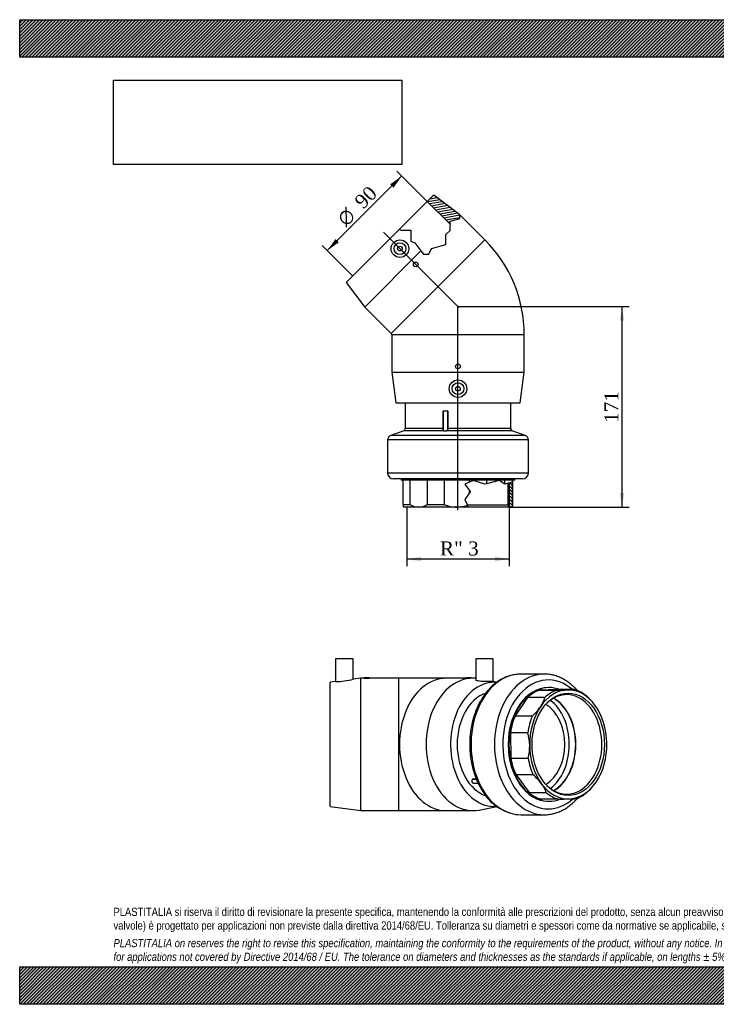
# Model space of a CAD drawing. Header units: millimetres. Extents: x 0 to 1188, y 0 to 840.
# Tile 1 of 2: x 0 to 594, y 0 to 840. Entities that reach past the tile are written whole.
import ezdxf
from ezdxf.enums import TextEntityAlignment as Align
from ezdxf.lldxf.tags import DXFTag

# ---------------------------------------------------------------- set-up
doc = ezdxf.new("R2010")
doc.units = ezdxf.units.MM
doc.header["$LTSCALE"] = 4
for name, color, linetype in [('Default', 7, 'Continuous'), ('DV3_Default', 7, 'Continuous'), ('GE4P090C', 7, 'Continuous'), ('IOF090C', 7, 'Continuous'), ('PARTE_PE_090', 7, 'Continuous')]:
    doc.layers.add(name, color=color, linetype=linetype)
doc.styles.add('SEACAD_Solid_Edge_ANSI1_Symbols', font='semeca1.ttf')
doc.styles.add('SEACAD_Times_New_Roman', font='times.ttf')
tags = doc.linetypes.add('CENTER2', pattern=[28.575, 19.05, -3.175, 3.175, -3.175]).pattern_tags.tags
tags[10:11] = [DXFTag(74, 4), DXFTag(75, 0), DXFTag(340, '0'), DXFTag(46, 0.0), DXFTag(50, 0.0), DXFTag(44, 0.0), DXFTag(45, 0.0)]
tags[8:9] = [DXFTag(74, 4), DXFTag(75, 0), DXFTag(340, '0'), DXFTag(46, 0.0), DXFTag(50, 0.0), DXFTag(44, 0.0), DXFTag(45, 0.0)]
tags[6:7] = [DXFTag(74, 4), DXFTag(75, 0), DXFTag(340, '0'), DXFTag(46, 0.0), DXFTag(50, 0.0), DXFTag(44, 0.0), DXFTag(45, 0.0)]
tags[4:5] = [DXFTag(74, 4), DXFTag(75, 0), DXFTag(340, '0'), DXFTag(46, 0.0), DXFTag(50, 0.0), DXFTag(44, 0.0), DXFTag(45, 0.0)]
doc.dimstyles.new('ANSImm', dxfattribs={"dimtxt": 12, "dimasz": 12, "dimexe": 6, "dimexo": 0, "dimgap": 3, "dimtad": 1, "dimdsep": 46, "dimtxsty": 'SEACAD_Times_New_Roman', "dimblk1": '_SE_FILLED', "dimblk2": '_SE_FILLED', "dimsah": 1, "dimcen": 6, "dimazin": 0, "dimtfac": 0.85, "dimtdec": 3, "dimtofl": 0, "dimtmove": 0, "dimatfit": 3, "dimfxl": 1, "dimarcsym": 0})
picture_1 = doc.add_image_def('image1.jpg', size_in_pixel=(4302, 1260))

# ---------------------------------------------------------------- blocks, each defined once
blk = doc.blocks.new('SE')
at = {"layer": 'GE4P090C', "color": 7, "linetype": 'Continuous'}
for p, q in [((284.37, 294.72), (269.37, 294.72)), ((269.37, 294.72), (269.37, 275.33)), ((284.37, 277.34), (284.37, 294.72)), ((403.86, 294.72), (388.86, 294.72)), ((388.86, 294.72), (388.86, 276.79)), ((403.86, 275.36), (403.86, 294.72)), ((290.87, 278.22), (284.34, 277.34)), ((290.87, 165.22), (290.87, 278.22)), ((293.87, 278.22), (290.87, 278.22)), ((293.87, 278.72), (297.87, 278.72)), ((293.87, 278.72), (293.87, 278.22)), ((322.87, 278.22), (297.84, 278.22)), ((297.87, 278.22), (297.87, 278.72)), ((322.87, 278.22), (322.87, 165.22)), ((363.84, 278.22), (322.87, 278.22)), ((381.53, 278.22), (363.84, 278.22)), ((380.93, 278.72), (384.93, 278.72)), ((380.93, 278.72), (380.93, 278.2)), ((386.46, 278.22), (384.34, 278.22)), ((384.93, 278.22), (384.93, 278.72)), ((269.39, 275.33), (264.87, 274.72)), ((264.87, 168.72), (264.87, 274.72)), ((406.93, 274.81), (403.86, 275.4)), ((264.87, 168.72), (290.87, 165.22)), ((391.84, 165.73), (406.92, 168.63)), ((290.87, 165.22), (322.87, 165.22)), ((322.87, 165.22), (363.84, 165.22)), ((363.84, 165.22), (386.46, 165.22))]:
    blk.add_line(p, q, dxfattribs=at)
for centre, radius, start, end in [((269.43, 331.55), 56.23, 269.93188, 285.40173), ((295.87, 334.68), 56.5, 267.97135, 272.02865)]:
    blk.add_arc(centre, radius, start, end, dxfattribs=at)
for centre, major_axis, start_param, end_param in [((363.84, 221.72), (0, 56.5), 0, 3.141593), ((386.46, 221.72), (0, 56.5), 0, 3.276618), ((386.46, 221.72), (0, 56.5), 6.223089, 6.283185), ((404.85, 221.72), (0, 53), 0, 3.191263), ((404.85, 221.72), (0, 53), 6.233569, 6.283185), ((404.85, 221.72), (0, 45), 0.237211, 2.904731)]:
    blk.add_ellipse(centre, major_axis=major_axis, ratio=0.707107, start_param=start_param, end_param=end_param, dxfattribs=at)
blk.add_open_spline([(381.51, 278.18), (381.14, 278.18), (380.93, 278.19), (380.93, 278.2)], degree=3, dxfattribs=at)
for points, knots in [([(384.34, 278.22), (383.97, 278.22), (383.45, 278.21), (382.41, 278.19), (381.89, 278.18), (381.51, 278.18)], [0.7501601, 0.7501601, 0.7501601, 0.7501601, 0.875, 0.875, 1, 1, 1, 1]), ([(403.86, 275.36), (403.86, 275.33), (403.67, 275.33), (402.9, 275.32), (402.34, 275.33), (400.24, 275.33), (398.27, 275.31), (395.32, 275.39), (394.33, 275.43), (392.52, 275.59), (391.7, 275.69), (390.32, 275.96), (389.78, 276.12), (389.05, 276.46), (388.86, 276.64), (388.86, 276.79)], [0, 0, 0, 0, 0.0625, 0.0625, 0.125, 0.125, 0.25, 0.25, 0.3125, 0.3125, 0.375, 0.375, 0.4375, 0.4375, 0.4993632, 0.4993632, 0.4993632, 0.4993632])]:
    blk.add_open_spline(points, degree=3, knots=knots, dxfattribs=at)
at = {"layer": 'IOF090C', "color": 7, "linetype": 'Continuous'}
for p, q in [((451.52, 270.22), (450.81, 270.22)), ((433.1, 261.74), (422.47, 246.07)), ((447.83, 261.74), (433.1, 261.74)), ((458.5, 268.44), (443.16, 267.98)), ((443.16, 267.98), (457.89, 267.98)), ((473.24, 268.44), (458.5, 268.44)), ((486.76, 259.69), (486.33, 260.12)), ((422.47, 246.07), (437.21, 246.07)), ((418.48, 231.6), (418.8, 209.9)), ((433.22, 231.6), (418.48, 231.6)), ((418.8, 209.9), (433.54, 209.9)), ((423.22, 195.67), (434.3, 180.65)), ((437.95, 195.67), (423.22, 195.67)), ((434.3, 180.65), (449.03, 180.65)), ((486.05, 183.04), (486.76, 183.75)), ((459.26, 175), (444.53, 175)), ((450.81, 173.22), (451.52, 173.22))]:
    blk.add_line(p, q, dxfattribs=at)
for centre, radius, start, end in [((421.43, 269.65), 27.56, 325.1524, 343.31393), ((434.71, 1394.59), 1126.85, 271.17872, 271.64687), ((458.41, 586.48), 318.39, 271.56345, 272.66958), ((452.07, 226.16), 48.25, 44.73993, 49.3989), ((405.11, 281.02), 47.45, 312.56826, 325.15381), ((394.18, 219.96), 40.73, 1.11104, 16.60759), ((394.91, 220.29), 40, 344.94336, 0.66167), ((405.81, 158.34), 49.26, 37.2513, 49.27249), ((423.26, 171.72), 27.27, 19.10126, 37.06279), ((451.85, 217.28), 48.4, 312.69238, 314.97725), ((435.16, 1339.08), 1164.32, 271.18626, 271.63934), ((459.23, 508.52), 333.42, 271.58838, 272.64465)]:
    blk.add_arc(centre, radius, start, end, dxfattribs=at)
for centre, major_axis, start_param, end_param in [((451.52, 221.72), (0, -48.5), 2.869586, 6.283185), ((451.52, 221.72), (0, 47.75), 0.250232, 0.576997), ((467.78, 221.72), (0, 46.5), 0.020916, 0.806314), ((466.25, 221.72), (0, 47.75), 0.250232, 0.576997), ((466.37, 221.72), (0, -42.46), 0, 3.737972), ((444.23, 221.72), (0, 42.25), 3.513713, 5.911064), ((444.23, 221.72), (0, 42.46), 3.519048, 5.90573), ((467.78, 221.72), (0, -46.5), 2.37711, 3.162508), ((466.25, 221.72), (0, 47.75), 5.748019, 6.074784), ((467.78, 221.72), (0, 46.5), 0.806314, 1.591712), ((467.78, 221.72), (0, 46.5), 4.733305, 5.518703), ((451.52, 221.72), (0, 47.75), 1.03563, 1.362395), ((466.25, 221.72), (0, 47.75), 1.03563, 1.362395), ((467.78, 221.72), (0, -46.5), 4.733305, 5.518703), ((467.78, 221.72), (0, -46.5), 0.806314, 1.591712), ((451.52, 221.72), (0, -47.75), 4.962621, 5.289386), ((466.25, 221.72), (0, -47.75), 4.962621, 5.289386), ((467.78, 221.72), (0, 46.5), 2.37711, 3.162508), ((466.37, 221.72), (0, -42.46), 5.686806, 6.283185), ((467.78, 221.72), (0, -46.5), 0.020916, 0.806314), ((451.52, 221.72), (0, -47.75), 5.748019, 6.074784), ((466.25, 221.72), (0, -47.75), 5.748019, 6.074784), ((466.25, 221.72), (0, -47.75), 0.250232, 0.576997), ((451.52, 221.72), (0, -48.5), 0, 0.271369)]:
    blk.add_ellipse(centre, major_axis=major_axis, ratio=0.707107, start_param=start_param, end_param=end_param, dxfattribs=at)
blk.add_ellipse((467.78, 221.72), major_axis=(0, 43.62), ratio=0.707107, dxfattribs=at)
at = {"layer": 'PARTE_PE_090', "color": 7, "linetype": 'Continuous'}
for p, q in [((447.28, 281.72), (427.3, 281.72)), ((389.38, 192.04), (385.86, 192.04)), ((385.87, 192.18), (389.33, 192.18)), ((386.89, 188.66), (390.88, 188.66)), ((427.3, 161.72), (447.28, 161.72))]:
    blk.add_line(p, q, dxfattribs=at)
blk.add_arc((428.99, 200.87), 39.17, 210.83132, 267.54195, dxfattribs=at)
for centre, major_axis, ratio, start_param, end_param in [((427.3, 221.72), (0, -60), 0.707107, 3.141593, 6.283185), ((447.28, 221.72), (0, -60), 0.707107, 3.141142, 6.283114), ((450.81, 221.72), (0, -55), 0.707107, 2.585638, 6.283185), ((450.81, 221.72), (0, -48.5), 0.707107, 3.141593, 6.283185), ((438.79, 221.72), (0, 36.8), 0.707107, 3.526396, 5.898382), ((438.79, 221.72), (0, 42.25), 0.707107, 3.615159, 5.809619), ((386.89, 190.66), (0, 2), 0.707107, 0.808244, 3.141593), ((385.76, 191.96), (-0.085, -0.0528), 0.466576, 3.243277, 3.785994), ((385.81, 192.11), (0, 0.1), 0.707107, 3.949837, 5.428538), ((450.81, 221.72), (0, -55), 0.707107, 0, 0.566169)]:
    blk.add_ellipse(centre, major_axis=major_axis, ratio=ratio, start_param=start_param, end_param=end_param, dxfattribs=at)
for points, knots in [([(427.35, 281.71), (427.08, 281.71), (426.23, 281.72), (424.62, 281.62), (422.66, 281.4), (420.7, 281.06), (418.75, 280.59), (416.82, 280), (414.91, 279.29), (413.02, 278.46), (411.17, 277.52), (409.34, 276.46), (407.56, 275.29), (405.81, 274.01), (404.11, 272.62), (402.45, 271.12), (400.85, 269.52), (399.3, 267.82), (397.81, 266.03), (396.38, 264.14), (395.01, 262.16), (393.71, 260.11), (392.49, 257.97), (391.33, 255.76), (390.25, 253.48), (389.25, 251.13), (388.32, 248.73), (387.47, 246.27), (386.71, 243.76), (386.03, 241.21), (385.44, 238.62), (384.93, 235.99), (384.5, 233.33), (384.17, 230.66), (383.92, 227.96), (383.76, 225.25), (383.69, 222.53), (383.71, 219.82), (383.81, 217.1), (384.01, 214.4), (384.29, 211.71), (384.66, 209.04), (385.12, 206.39), (385.67, 203.78), (386.3, 201.2), (387.01, 198.66), (387.81, 196.17), (388.68, 193.73), (389.64, 191.35), (390.68, 189.03), (391.79, 186.77), (392.98, 184.59), (394.19, 182.56), (394.95, 181.41), (395.36, 180.79)], [0, 0, 0, 0, 0.007077, 0.026096, 0.045115, 0.064145, 0.083197, 0.10228, 0.121404, 0.140574, 0.159795, 0.179069, 0.198396, 0.217775, 0.237204, 0.256678, 0.276192, 0.29574, 0.315318, 0.334921, 0.354542, 0.374179, 0.393826, 0.41348, 0.433139, 0.4528, 0.472461, 0.492121, 0.511779, 0.531434, 0.551087, 0.570737, 0.590384, 0.61003, 0.629673, 0.649316, 0.668958, 0.688601, 0.708244, 0.727889, 0.747536, 0.767185, 0.786838, 0.806496, 0.826157, 0.845824, 0.865495, 0.885171, 0.904852, 0.924537, 0.944224, 0.963913, 0.983601, 1, 1, 1, 1]), ([(475.73, 267.5), (475.33, 267.97), (474.39, 269.02), (472.89, 270.56), (471.23, 272.1), (469.52, 273.54), (467.76, 274.88), (465.95, 276.1), (464.11, 277.2), (462.23, 278.19), (460.33, 279.06), (458.39, 279.81), (456.44, 280.43), (454.47, 280.94), (452.48, 281.32), (450.5, 281.58), (448.73, 281.71), (447.73, 281.71), (447.3, 281.71)], [0.779177, 0.779177, 0.779177, 0.779177, 0.7908807, 0.8054712, 0.8200366, 0.8345715, 0.8490708, 0.8635294, 0.8779432, 0.8923088, 0.9066244, 0.9208895, 0.9351055, 0.9492755, 0.9634047, 0.9774996, 0.9915684, 1, 1, 1, 1]), ([(385.87, 192.18), (385.83, 192.18), (385.8, 192.16), (385.78, 192.11), (385.79, 192.07), (385.82, 192.03)], [0, 0, 0, 0, 0.5, 0.5, 1, 1, 1, 1]), ([(447.27, 161.74), (447.64, 161.73), (448.57, 161.72), (450.28, 161.84), (452.25, 162.08), (454.23, 162.45), (456.19, 162.93), (458.13, 163.54), (460.05, 164.27), (461.94, 165.11), (463.81, 166.07), (465.64, 167.15), (467.44, 168.34), (469.19, 169.64), (470.9, 171.05), (472.56, 172.56), (474.17, 174.18), (475.21, 175.34), (475.73, 175.94), (475.74, 175.95)], [0, 0, 0, 0, 0.0070332, 0.0210776, 0.0351226, 0.0491783, 0.0632539, 0.0773579, 0.0914976, 0.1056784, 0.1199044, 0.1341775, 0.1484984, 0.162866, 0.1772776, 0.19173, 0.2062188, 0.2207394, 0.2210682, 0.2210682, 0.2210682, 0.2210682])]:
    blk.add_open_spline(points, degree=3, knots=knots, dxfattribs=at)
blk = doc.blocks.new('SE2')
at = {"layer": 'GE4P090C', "linetype": 'Continuous'}
h = blk.add_hatch(dxfattribs=at)
h.set_pattern_fill('LINE', scale=0.62992, angle=10, style=0)
h.paths.add_polyline_path([(366.97, 665.58), (366.97, 667.63), (366.97, 667.96), (367.44, 668.1), (375.33, 670.45), (375.33, 673.49), (374.08, 674.74), (353.22, 690.65), (347.56, 684.99)])
at = {"layer": 'IOF090C', "linetype": 'Continuous'}
h = blk.add_hatch(dxfattribs=at)
h.set_pattern_fill('LINE', scale=0.62992, angle=135, style=0)
h.paths.add_polyline_path([(420.24, 445.51), (419.99, 445.44), (416.19, 444.38), (416.19, 426.19), (417.34, 424.19), (420.23, 424.19), (420.24, 424.2)])
at = {"layer": 'DV3_Default', "color": 7, "linetype": 'CENTER2'}
for p, q in [((310.22, 658.69), (374.42, 594.5)), ((373.73, 421.5), (373.73, 596.01))]:
    blk.add_line(p, q, dxfattribs=at)
at = {"layer": 'GE4P090C', "color": 7, "linetype": 'Continuous'}
for p, q in [((347.56, 684.99), (353.22, 690.65)), ((353.22, 690.65), (374.08, 674.74)), ((323.98, 661.41), (347.56, 684.99)), ((366.97, 665.58), (347.56, 684.99)), ((374.08, 674.74), (375.33, 673.49)), ((375.33, 670.45), (375.33, 673.49)), ((396.71, 652.11), (375.33, 673.49)), ((366.97, 667.63), (367.44, 668.1)), ((366.97, 667.96), (367.44, 668.1)), ((366.97, 667.63), (366.97, 667.96)), ((366.97, 660.25), (366.97, 667.63)), ((367.44, 668.1), (375.33, 670.45)), ((323.98, 661.41), (278.27, 615.69)), ((323.98, 661.41), (324.69, 660.38)), ((324.69, 660.38), (333.55, 660.38)), ((333.55, 660.38), (333.55, 651.15)), ((363.42, 656.71), (366.97, 660.25)), ((363.42, 648.26), (363.42, 656.71)), ((316.8, 572.21), (396.71, 652.11)), ((333.55, 651.15), (337.01, 649.66)), ((337.01, 649.66), (342.12, 642.77)), ((351.08, 644.88), (363.42, 648.26)), ((342.12, 642.77), (294.18, 594.83)), ((342.12, 642.77), (344.25, 639.91)), ((344.25, 639.91), (348.98, 639.91)), ((348.98, 639.91), (351.08, 644.88)), ((278.27, 615.69), (294.18, 594.83)), ((294.18, 594.83), (316.8, 572.21)), ((430.23, 571.19), (317.23, 571.19)), ((317.23, 571.19), (317.23, 539.19)), ((430.23, 539.19), (430.23, 571.19)), ((317.23, 539.19), (430.23, 539.19)), ((317.23, 539.19), (320.73, 513.19)), ((426.73, 513.19), (430.23, 539.19)), ((320.73, 513.19), (426.73, 513.19))]:
    blk.add_line(p, q, dxfattribs=at)
for centre, radius in [((324.23, 644.68), 7.5), ((324.23, 644.68), 5), ((324.23, 644.68), 2), ((337.66, 631.25), 2), ((373.73, 544.19), 2), ((373.73, 525.19), 7.5), ((373.73, 525.19), 5), ((373.73, 525.19), 2)]:
    blk.add_circle(centre, radius, dxfattribs=at)
for radius in [114.44, 1.44]:
    blk.add_arc((315.78, 571.19), radius, 0, 45, dxfattribs=at)
at = {"layer": 'IOF090C', "color": 7, "linetype": 'Continuous'}
for p, q in [((325.23, 448.19), (325.23, 447.19)), ((422.23, 447.19), (325.23, 447.19)), ((327.01, 426.35), (327.01, 447.19)), ((332.65, 447.19), (332.65, 426.35)), ((347.68, 426.35), (347.68, 447.19)), ((361.9, 447.19), (361.9, 426.35)), ((383.61, 445.5), (379.61, 443.66)), ((383.61, 445.5), (383.61, 447.19)), ((386.66, 446.91), (383.61, 445.5)), ((396.61, 443.66), (386.66, 446.91)), ((398.08, 447.19), (398.08, 444.05)), ((408.93, 446.91), (398.08, 444.05)), ((413.59, 443.66), (408.93, 446.91)), ((413.75, 443.7), (413.75, 447.19)), ((419.99, 445.44), (413.75, 443.7)), ((419.99, 447.19), (419.99, 445.44)), ((420.24, 445.51), (419.99, 445.44)), ((420.24, 424.2), (420.24, 445.51)), ((420.44, 426.35), (420.44, 447.19)), ((422.23, 447.19), (422.23, 448.19)), ((379.61, 443.66), (383.61, 438.34)), ((383.61, 436.44), (383.61, 438.34)), ((383.61, 438.34), (384.29, 437.42)), ((384.29, 437.42), (383.61, 436.44)), ((398.08, 444.05), (396.61, 443.66)), ((413.75, 443.7), (413.59, 443.66)), ((416.19, 444.38), (416.19, 426.19)), ((417.67, 424.19), (417.67, 444.79)), ((383.61, 436.44), (379.61, 430.72)), ((379.61, 430.72), (381.91, 425.74)), ((327.01, 426.35), (332.65, 426.35)), ((327.22, 424.21), (327.23, 424.19)), ((340.17, 424.19), (327.23, 424.19)), ((372.75, 424.19), (340.17, 424.19)), ((347.68, 426.35), (361.9, 426.35)), ((382.63, 424.19), (372.75, 424.19)), ((381.71, 426.19), (416.19, 426.19)), ((382.63, 424.19), (381.91, 425.74)), ((417.34, 424.19), (382.63, 424.19)), ((417.34, 424.19), (416.19, 426.19)), ((420.23, 424.19), (417.34, 424.19)), ((420.24, 424.2), (420.23, 424.19))]:
    blk.add_line(p, q, dxfattribs=at)
for centre, radius, start, end in [((340.4, 439.11), 14.92, 238.7393, 269.10869), ((339.88, 439.28), 15.1, 271.06943, 301.08258), ((372.94, 453.39), 29.2, 247.79637, 269.63749), ((372.62, 452.85), 28.66, 270.26865, 288.9232), ((408.81, 426.39), 11.63, 349.18275, 359.82326)]:
    blk.add_arc(centre, radius, start, end, dxfattribs=at)
blk.add_open_spline([(327.01, 426.35), (327.05, 425.67), (327.08, 425.12), (327.15, 424.45), (327.18, 424.26), (327.22, 424.2)], degree=3, knots=[0, 0, 0, 0, 0.5, 0.5, 0.9126594, 0.9126594, 0.9126594, 0.9126594], dxfattribs=at)
at = {"layer": 'PARTE_PE_090', "color": 7, "linetype": 'Continuous'}
for p, q in [((328.73, 513.19), (328.73, 491.19)), ((418.73, 491.19), (418.73, 513.19)), ((361.08, 506.09), (361.05, 506.09)), ((361.05, 491.19), (361.05, 506.09)), ((365, 506.09), (361.08, 506.09)), ((361.08, 506.09), (361.08, 490.02)), ((361.18, 506.19), (364.9, 506.19)), ((361.24, 506.29), (364.92, 506.29)), ((365, 491.19), (365, 506.09)), ((365.11, 506.09), (365, 506.09)), ((365.11, 506.09), (365.11, 491.19)), ((418.77, 506.19), (418.73, 506.19)), ((418.73, 506.09), (418.87, 506.09)), ((418.87, 490.43), (418.87, 506.09)), ((327.42, 489.31), (316.33, 485.19)), ((361.21, 489.31), (327.42, 489.31)), ((361.05, 491.19), (328.73, 491.19)), ((361.08, 491.19), (361.05, 491.19)), ((420.03, 489.31), (364.33, 489.31)), ((365.11, 491.19), (365, 491.19)), ((418.73, 491.19), (365.11, 491.19)), ((431.12, 485.19), (420.03, 489.31)), ((433.73, 481.44), (313.73, 481.44)), ((313.73, 481.44), (313.73, 453.19)), ((431.12, 485.19), (316.33, 485.19)), ((433.73, 453.19), (433.73, 481.44)), ((433.73, 453.19), (313.73, 453.19)), ((428.73, 448.19), (318.73, 448.19))]:
    blk.add_line(p, q, dxfattribs=at)
for centre, radius, start, end in [((361.24, 506.09), 0.196, 91.10441, 181.09817), ((361.18, 506.09), 0.1, 90, 180), ((364.9, 506.09), 0.101, 0.29264, 90.34624), ((364.92, 506.09), 0.198, 359.52518, 89.51007), ((418.77, 506.09), 0.1, 0, 90), ((326.73, 491.19), 2, 290.40233, 0), ((420.73, 491.19), 2, 180, 249.59767), ((317.73, 481.44), 4, 110.40233, 180), ((429.73, 481.44), 4, 0, 69.59767), ((318.73, 453.19), 5, 180, 270), ((428.73, 453.19), 5, 270, 0)]:
    blk.add_arc(centre, radius, start, end, dxfattribs=at)
for centre, major_axis, ratio, start_param, end_param in [((361.21, 506.29), (0, -0.1), 0.277469, 0, 1.570796), ((364.9, 506.29), (0, -0.1), 0.195733, 0, 1.570796), ((361.2, 489.41), (-0.0526, -0.085), 0.863025, 0.726698, 2.061393), ((364.32, 489.41), (0.0323, -0.0946), 0.568576, 4.520603, 5.855298)]:
    blk.add_ellipse(centre, major_axis=major_axis, ratio=ratio, start_param=start_param, end_param=end_param, dxfattribs=at)
for points, knots in [([(361.21, 489.31), (361.04, 489.43), (361, 489.66), (361.01, 490.34), (361.05, 490.76), (361.05, 491.19)], [0, 0, 0, 0, 0.5, 0.5, 1, 1, 1, 1]), ([(364.33, 489.31), (364.08, 489.23), (363.81, 489.16), (363.2, 489.07), (362.89, 489.05), (361.99, 489.05), (361.48, 489.15), (361.21, 489.31)], [0, 0, 0, 0, 0.25, 0.25, 0.5, 0.5, 1, 1, 1, 1]), ([(361.29, 489.41), (361.54, 489.24), (362.04, 489.14), (362.89, 489.14), (363.19, 489.16), (363.76, 489.26), (364.03, 489.32), (364.26, 489.41)], [0, 0, 0, 0, 0.5, 0.5, 0.75, 0.75, 1, 1, 1, 1]), ([(364.26, 489.41), (364.57, 489.52), (364.77, 489.75), (364.97, 490.39), (365, 490.79), (365, 491.19)], [0, 0, 0, 0, 0.5, 0.5, 1, 1, 1, 1]), ([(365.11, 491.19), (365.11, 490.76), (365.09, 490.34), (364.86, 489.67), (364.65, 489.43), (364.33, 489.31)], [0, 0, 0, 0, 0.5, 0.5, 1, 1, 1, 1])]:
    blk.add_open_spline(points, degree=3, knots=knots, dxfattribs=at)
for points in [[(361.08, 490.02), (361.08, 489.97), (361.08, 489.92), (361.09, 489.87)], [(361.09, 489.87), (361.1, 489.65), (361.16, 489.49), (361.29, 489.41)]]:
    blk.add_open_spline(points, degree=3, dxfattribs=at)
blk = doc.blocks.new('GDimGGroup')
at = {"layer": 'Default', "linetype": 'Continuous'}
for points in [[(315.99, 699.59), (318.82, 696.76), (325.89, 706.66)], [(269.32, 652.92), (262.25, 643.02), (272.15, 650.09)]]:
    blk.add_hatch(color=7, dxfattribs=at).paths.add_polyline_path(points)
at = {"layer": 'Default', "color": 7, "linetype": 'Continuous'}
for p, q in [((325.89, 706.66), (262.25, 643.02)), ((347.56, 684.99), (321.65, 710.9)), ((283.92, 621.35), (258.01, 647.26))]:
    blk.add_line(p, q, dxfattribs=at)
for s, style, p in [('90', 'SEACAD_Times_New_Roman', (284.42, 686.4)), ('O', 'SEACAD_Solid_Edge_ANSI1_Symbols', (269.65, 671.63))]:
    blk.add_text(s, height=12, rotation=45, dxfattribs=dict(at, style=style)).set_placement(p, align=Align.TOP_LEFT)
blk = doc.blocks.new('GDimGGroup1')
at = {"layer": 'Default', "linetype": 'Continuous'}
for points in [[(342.11, 377.89), (342.11, 381.89), (330.11, 379.89)], [(405.34, 377.89), (417.34, 379.89), (405.34, 381.89)]]:
    blk.add_hatch(color=7, dxfattribs=at).paths.add_polyline_path(points)
at = {"layer": 'Default', "color": 7, "linetype": 'Continuous'}
for p, q in [((330.11, 424.19), (330.11, 373.89)), ((417.34, 424.19), (417.34, 373.89)), ((417.34, 379.89), (330.11, 379.89))]:
    blk.add_line(p, q, dxfattribs=at)
at = {"layer": 'Default', "color": 7, "linetype": 'Continuous', "style": 'SEACAD_Times_New_Roman'}
blk.add_text('R" 3', height=12, dxfattribs=at).set_placement((358.32, 394.89), align=Align.TOP_LEFT)
blk = doc.blocks.new('DMBLK46')
at = {"layer": 'Default', "linetype": 'Continuous'}
for points in [[(515.58, 583.19), (513.58, 595.19), (511.58, 583.19)], [(515.58, 436.19), (511.58, 436.19), (513.58, 424.19)]]:
    blk.add_hatch(color=7, dxfattribs=at).paths.add_polyline_path(points)
at = {"layer": 'Default', "color": 7, "linetype": 'Continuous'}
for p, q in [((373.73, 595.19), (519.58, 595.19)), ((513.58, 595.19), (513.58, 424.19)), ((417.34, 424.19), (519.58, 424.19))]:
    blk.add_line(p, q, dxfattribs=at)
at = {"layer": 'Default', "color": 7, "linetype": 'Continuous', "style": 'SEACAD_Times_New_Roman'}
blk.add_text('171', height=12, rotation=90, dxfattribs=at).set_placement((498.58, 496.04), align=Align.TOP_LEFT)
blk = doc.blocks.new('_SE_FILLED')
at = {"color": 0}
blk.add_line((0, 0), (-1, 0), dxfattribs=at)
blk.add_solid([(0, 0), (-1, -0.1665), (-1, 0.1665), (0, 0)], dxfattribs=at)

msp = doc.modelspace()

# ---------------------------------------------------------------- hatches: boundary and pattern name
at = {"layer": 'Default', "linetype": 'Continuous'}
h = msp.add_hatch(dxfattribs=at)
h.set_pattern_fill('LINE', scale=0.629921, angle=45, style=0)
h.paths.add_polyline_path([(1188, 808), (1188, 840), (0, 840), (0, 808)])
for points in [[(1188, 808), (1188, 840), (0, 840), (0, 808)], [(1188, 0), (1188, 32), (0, 32), (0, 0)]]:
    msp.add_hatch(color=7, dxfattribs=at).paths.add_polyline_path(points)
h = msp.add_hatch(dxfattribs=at)
h.set_pattern_fill('LINE', scale=0.629921, angle=45, style=0)
h.paths.add_polyline_path([(1188, 0), (1188, 32), (0, 32), (0, 0)])

# ---------------------------------------------------------------- linework, layer by layer
at = {"layer": 'Default', "color": 7, "linetype": 'Continuous'}
for p, q in [((0, 840), (1188, 840)), ((0, 808), (0, 840)), ((1188, 808), (0, 808)), ((0, 32), (1188, 32)), ((0, 0), (0, 32)), ((1188, 0), (0, 0))]:
    msp.add_line(p, q, dxfattribs=at)

# ---------------------------------------------------------------- block references
at = {"layer": 'Default'}
for name in ['GDimGGroup', 'SE2', 'GDimGGroup1', 'SE']:
    msp.add_blockref(name, (0, 0), dxfattribs=at)

# ---------------------------------------------------------------- texts
at = {"layer": 'Default', "insert": (80, 82.409), "char_height": 7, "width": 1028, "attachment_point": 1}
msp.add_mtext("{\\fArial Narrow|b0||i0||c0|p34;\\C7;\\H7.;\\W1.;PLASTITALIA si riserva il diritto di revisionare la presente specifica, mantenendo la conformità alle prescrizioni del prodotto, senza alcun preavviso. In caso di assegnazione d'ordine si riserva di compiere una più dettagliata analisi tecnico/qualitativa. Il presente prodotto (ad esclusione delle \\P}{\\fArial Narrow|b0||i0||c0|p34;\\C7;\\H7.;\\W1.;valvole) è progettato per applicazioni non previste dalla direttiva 2014/68/EU. Tolleranza su diametri e spessori come da normative se applicabile, su lunghezze ±5%, su angoli ±2°, se non diversamente specificato.\\P}{\\fArial Narrow|b0||i0||c0|p34;\\C7;\\H2.;\\W1.;   \\P}{\\fArial Narrow|b0||i1||c0|p34;\\C7;\\H7.;\\W1.;PLASTITALIA on reserves the right to revise this specification, maintaining the conformity to the requirements of the product, without any notice. In case of assignation of order on will reserve to make a more detailed analysis technical/qualitative. This product (excluding valves) is designed \\P}{\\fArial Narrow|b0||i1||c0|p34;\\C7;\\H7.;\\W1.;for applications not covered by Directive 2014/68 / EU. The tolerance on diameters and thicknesses as the standards if applicable, on lengths ± 5%, on angles ± 2 °, unless otherwise indicated.\\P}", dxfattribs=at)

# ---------------------------------------------------------------- dimensions: what is measured, and where the dimension line sits
at = {"layer": 'Default', "color": 7, "linetype": 'Continuous'}
dim = msp.add_linear_dim(base=(513.577, 424.187), p1=(373.726, 595.187), p2=(417.344, 424.187), angle=90, text='\\A1;<>', dimstyle='ANSImm', dxfattribs=at)
dim.commit()
dim.dimension.update_dxf_attribs({"geometry": 'DMBLK46', "text_midpoint": (513.577, 509.687), "dimtype": 160})

# ---------------------------------------------------------------- pictures from other files: only their frames are drawn
image = msp.add_image(picture_1, insert=(80, 716.413), size_in_units=(245.829, 72))
image.dxf.flags = 7

doc.saveas('drawing.dxf')
